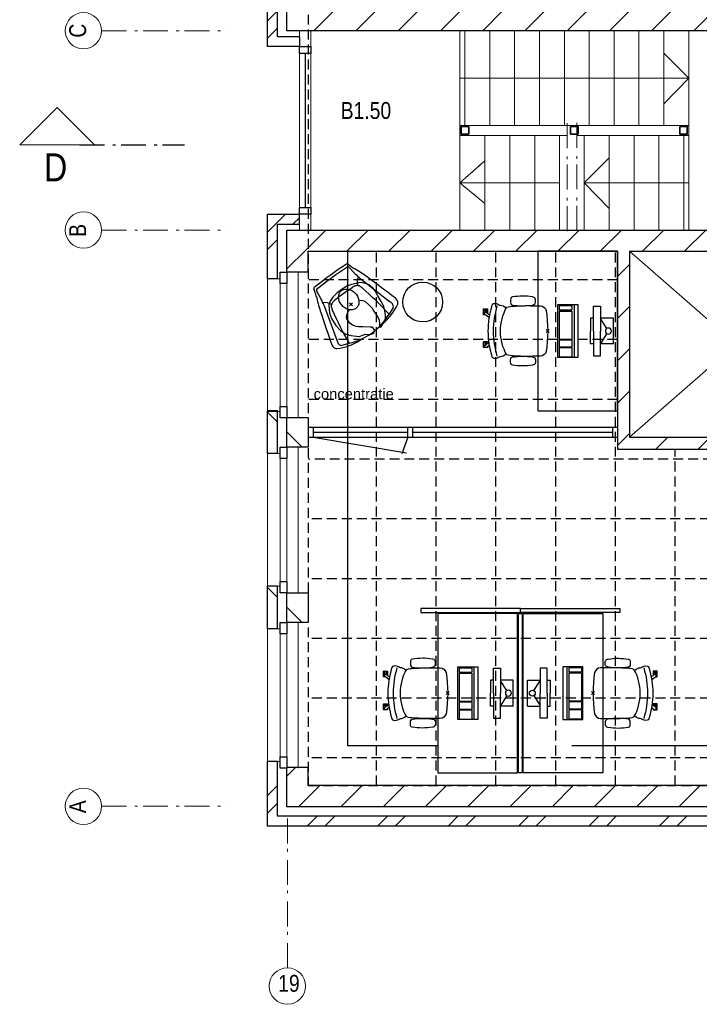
# Model space of a CAD drawing. Header units: millimetres. Extents: x 293454 to 524618, y 211738 to 307297.
# Tile 1 of 152: x 293454 to 300281, y 247976 to 257860. Entities that reach past the tile are written whole.
import ezdxf

# ---------------------------------------------------------------- set-up
doc = ezdxf.new("R2010")
doc.units = ezdxf.units.MM
doc.header["$LTSCALE"] = 400
doc.header["$PDMODE"] = 3
doc.header["$PDSIZE"] = 15
for name, pattern in [('HIDDEN', [0.375, 0.25, -0.125]), ('STYLE_01', [0.416641, 0.208282, -0.208359]), ('STYLE_06', [1.041641, 0.625, -0.208282, 0.069427, -0.138931])]:
    doc.linetypes.add(name, pattern=pattern)
for name, color, linetype in [('-gd', 2, 'Continuous'), ('-ve', 2, 'HIDDEN'), ('inlay', 6, 'Continuous'), ('inr', 4, 'Continuous'), ('plafond', 255, 'HIDDEN'), ('plat', 5, 'Continuous'), ('sona-s008_ip0', 7, 'Continuous'), ('symbol', 1, 'Continuous')]:
    doc.layers.add(name, color=color, linetype=linetype)
for name, color, linetype, lineweight in [('Binnenkozijnen', 140, 'Continuous', 15), ('Buitenkozijnen', 140, 'Continuous', 15), ('Lijn-afbreek', 140, 'STYLE_06', 15), ('mat-baksteen', 5, 'Continuous', 25), ('mat-kalkzandsteen', 5, 'Continuous', 25), ('None', 7, 'Continuous', 9), ('Ruimtenummers', 5, 'Continuous', 25)]:
    doc.layers.add(name, color=color, linetype=linetype, lineweight=lineweight)
doc.styles.add('Arial', font='arial.ttf', dxfattribs={"height": 211.666667})
doc.styles.add('Arial Narrow', font='ARIALN.TTF', dxfattribs={"height": 222.25})

# ---------------------------------------------------------------- blocks, each defined once
blk = doc.blocks.new('plafond b1')
at = {"layer": 'None', "color": 7, "linetype": 'STYLE_06', "lineweight": 9}
blk.add_line((0, 182.6), (0, 1682.6), dxfattribs=at)
at = {"layer": 'None', "color": 43, "linetype": 'Continuous', "lineweight": 9}
blk.add_circle((0, 0), 182.6, dxfattribs=at)
at = {"layer": 'plafond'}
for p, q in [((895, 2015.1), (895, 7376.1)), ((1495, 2015.1), (1495, 7376.1)), ((2095, 2015.1), (2095, 7376.1)), ((2695, 2015.1), (2695, 7376.1)), ((3295, 2015.1), (3295, 7376.1)), ((3315, 7090.1), (210, 7090.1)), ((3315, 6490.1), (210, 6490.1)), ((3315, 5890.1), (210, 5890.1)), ((3895, 2015.1), (3895, 5390.1)), ((5775, 5290.1), (210, 5290.1)), ((5775, 5290.1), (210, 5290.1)), ((34546.5, 4690.1), (210, 4690.1)), ((34546.5, 4090.1), (210, 4090.1)), ((34546.5, 3490.1), (210, 3490.1)), ((34546.5, 2890.1), (210, 2890.1)), ((34546.5, 2290.1), (210, 2290.1))]:
    blk.add_line(p, q, dxfattribs=at)
blk.add_lwpolyline([(35949, 9590.1), (35949, 15151.6), (210, 15151.6), (210, 2015.1), (34546.5, 2015.1)], dxfattribs=at)
at = {"layer": 'None', "color": 8, "insert": (-92.5, 112.8), "char_height": 169.33, "attachment_point": 1, "style": 'Arial Narrow'}
blk.add_mtext('19', dxfattribs=at)
blk = doc.blocks.new('*X19')
at = {"layer": 'None', "lineweight": 9}
for p, q in [((-52368.9, 239.8), (-52248.9, 359.8)), ((-52368.9, -184.5), (-52248.9, -64.5)), ((-52368.9, -608.7), (-52248.9, -488.7)), ((-52368.9, -1033), (-52248.9, -913)), ((-52368.9, -1457.3), (-52248.9, -1337.3))]:
    blk.add_line(p, q, dxfattribs=at)
blk = doc.blocks.new('*X52')
at = {"layer": 'None', "lineweight": 9}
for p, q in [((-55484.6, -5280), (-55384.6, -5180)), ((-55308.2, -5280), (-55208.2, -5180)), ((-54777.5, -5280), (-54677.5, -5180)), ((-54601.1, -5280), (-54501.1, -5180)), ((-54070.4, -5280), (-53970.4, -5180)), ((-53894, -5280), (-53794, -5180)), ((-53363.3, -5280), (-53263.3, -5180)), ((-53186.9, -5280), (-53086.9, -5180)), ((-52656.2, -5280), (-52556.2, -5180)), ((-52479.8, -5280), (-52379.8, -5180)), ((-51949, -5280), (-51849, -5180)), ((-51772.7, -5280), (-51672.7, -5180)), ((-51241.9, -5280), (-51141.9, -5180)), ((-51065.6, -5280), (-50965.6, -5180)), ((-50534.8, -5280), (-50434.8, -5180)), ((-50358.4, -5280), (-50258.4, -5180)), ((-49827.7, -5280), (-49727.7, -5180)), ((-49651.3, -5280), (-49551.3, -5180)), ((-49120.6, -5280), (-49020.6, -5180)), ((-48944.2, -5280), (-48933.9, -5269.7))]:
    blk.add_line(p, q, dxfattribs=at)
blk = doc.blocks.new('*X53')
at = {"layer": 'None', "lineweight": 9}
for p, q in [((-55883.9, -4972.3), (-55783.9, -4872.3)), ((-55883.9, -5148.6), (-55783.9, -5048.6))]:
    blk.add_line(p, q, dxfattribs=at)
blk = doc.blocks.new('*X54')
at = {"layer": 'None', "lineweight": 9}
for p, q in [((-55571.4, -5084), (-55357.4, -4870)), ((-55147.2, -5084), (-54933.2, -4870)), ((-54722.9, -5084), (-54508.9, -4870)), ((-54298.6, -5084), (-54084.6, -4870)), ((-53874.4, -5084), (-53660.4, -4870)), ((-53450.1, -5084), (-53236.1, -4870)), ((-53025.8, -5084), (-52811.8, -4870)), ((-52601.6, -5084), (-52387.6, -4870)), ((-52177.3, -5084), (-51963.3, -4870)), ((-51753, -5084), (-51539, -4870)), ((-51328.8, -5084), (-51114.8, -4870)), ((-50904.5, -5084), (-50690.5, -4870)), ((-50480.3, -5084), (-50266.3, -4870)), ((-50056, -5084), (-49842, -4870)), ((-49631.7, -5084), (-49417.7, -4870)), ((-49207.5, -5084), (-49000.4, -4877))]:
    blk.add_line(p, q, dxfattribs=at)
blk = doc.blocks.new('*X55')
at = {"layer": 'None', "lineweight": 9}
blk.add_line((-55687.9, -4776.3), (-55602.7, -4691), dxfattribs=at)
blk = doc.blocks.new('Gevelpui best-uitbr 1330 (2D)')
at = {"layer": 'Buitenkozijnen', "lineweight": 15}
for p, q in [((-731.5, 71), (731.5, 71)), ((-731.5, 4), (-731.5, 71)), ((-731.5, 4), (731.5, 4)), ((731.5, 4), (731.5, 71))]:
    blk.add_line(p, q, dxfattribs=at)
at = {"layer": 'Buitenkozijnen', "color": 92, "lineweight": 25}
for points in [[(-731.5, 71), (-617.5, 71), (-617.5, 4), (-731.5, 4)], [(617.5, 71), (731.5, 71), (731.5, 4), (617.5, 4)]]:
    blk.add_lwpolyline(points, close=True, dxfattribs=at)
at = {"layer": 'None', "color": 43, "linetype": 'Continuous', "lineweight": 9}
blk.add_line((-731.5, -107), (731.5, -107), dxfattribs=at)
at = {"layer": 'None', "color": 43, "linetype": 'Continuous', "lineweight": 9, "flags": 128}
blk.add_lwpolyline([(-665, 71), (-665, 200), (665, 200), (665, 71)], dxfattribs=at)
blk = doc.blocks.new('*X48')
at = {"layer": 'None', "lineweight": 9}
blk.add_line((-148.5, -148.5), (4, 4), dxfattribs=at)
blk = doc.blocks.new('*X49')
at = {"layer": 'None', "lineweight": 9}
blk.add_line((100, 100), (200, 200), dxfattribs=at)
blk = doc.blocks.new('Penant best-uitbr  (2D)')
at = {"layer": 'mat-baksteen', "lineweight": 25}
for p, q in [((-215, 200), (215, 200)), ((-215, 100), (-215, 200)), ((215, 100), (215, 200)), ((-215, 100), (215, 100))]:
    blk.add_line(p, q, dxfattribs=at)
at = {"layer": 'mat-kalkzandsteen', "lineweight": 25}
blk.add_lwpolyline([(-148.5, 4), (148.5, 4), (148.5, -210), (-148.5, -210)], close=True, dxfattribs=at)
at = {"layer": 'mat-baksteen'}
blk.add_blockref('*X49', (0, 0), dxfattribs=at)
at = {"layer": 'mat-kalkzandsteen'}
blk.add_blockref('*X48', (0, 0), dxfattribs=at)
blk = doc.blocks.new('*X56')
at = {"layer": 'None', "lineweight": 9}
blk.add_line((-55687.9, 314.9), (-55492.9, 510), dxfattribs=at)
blk = doc.blocks.new('*X57')
at = {"layer": 'None', "lineweight": 9}
for p, q in [((-55492.9, 510), (-55297.9, 705)), ((-55087.6, 491), (-54873.6, 705)), ((-54663.3, 491), (-54449.3, 705)), ((-54239.1, 491), (-54025.1, 705)), ((-53814.8, 491), (-53600.8, 705)), ((-53390.5, 491), (-53176.5, 705)), ((-52966.3, 491), (-52752.3, 705)), ((-52542, 491), (-52328, 705)), ((-52117.7, 491), (-51903.7, 705)), ((-51693.5, 491), (-51479.5, 705)), ((-51269.2, 491), (-51055.2, 705)), ((-50845, 491), (-50631, 705)), ((-50420.7, 491), (-50206.7, 705))]:
    blk.add_line(p, q, dxfattribs=at)
blk = doc.blocks.new('*X58')
at = {"layer": 'None', "lineweight": 9}
for p, q in [((-55883.9, 684.6), (-55794, 774.6)), ((-55883.9, 508.2), (-55783.9, 608.2))]:
    blk.add_line(p, q, dxfattribs=at)
blk = doc.blocks.new('*X59')
at = {"layer": 'None', "lineweight": 9}
for p, q in [((-55794, 774.6), (-55704, 864.5)), ((-55627.7, 764.5), (-55563.9, 828.2))]:
    blk.add_line(p, q, dxfattribs=at)
blk = doc.blocks.new('*X65')
at = {"layer": 'None', "lineweight": 9}
for p, q in [((-55419.2, 2705), (-55205.2, 2919)), ((-54994.9, 2705), (-54780.9, 2919)), ((-54570.6, 2705), (-54356.6, 2919)), ((-54146.4, 2705), (-53932.4, 2919)), ((-53722.1, 2705), (-53508.1, 2919)), ((-53297.9, 2705), (-53083.9, 2919)), ((-52873.6, 2705), (-52659.6, 2919)), ((-52449.3, 2705), (-52235.3, 2919)), ((-52025.1, 2705), (-51811.1, 2919)), ((-51600.8, 2705), (-51386.8, 2919)), ((-51176.5, 2705), (-50962.5, 2919)), ((-50752.3, 2705), (-50538.3, 2919)), ((-50328, 2705), (-50114, 2919))]:
    blk.add_line(p, q, dxfattribs=at)
blk = doc.blocks.new('*X66')
at = {"layer": 'None', "lineweight": 9}
for p, q in [((-55883.9, 2805.9), (-55783.9, 2905.9)), ((-55883.9, 2629.5), (-55783.9, 2729.5))]:
    blk.add_line(p, q, dxfattribs=at)
blk = doc.blocks.new('*X82')
at = {"layer": 'None', "lineweight": 9}
for p, q in [((-51982.4, -1495), (-51862.4, -1375)), ((-51558.2, -1495), (-51438.2, -1375)), ((-51133.9, -1495), (-51072.9, -1434))]:
    blk.add_line(p, q, dxfattribs=at)
blk = doc.blocks.new('*U83')
at = {"layer": 'None', "color": 43, "linetype": 'Continuous', "lineweight": 9}
for p, q in [((-50108.9, 491), (-52248.9, -1375)), ((-52248.9, 491), (-50108.9, -1375))]:
    blk.add_line(p, q, dxfattribs=at)
blk = doc.blocks.new('SONA-S008_B2')
at = {"layer": '-gd'}
blk.add_open_spline([(-253, -509.5), (-87.8, -560.2), (87.8, -560.2), (253, -509.5)], degree=3, dxfattribs=at)
for points in [[(-206.6, -15.8), (-79.4, 5.3), (79.6, 5.3), (206.6, -15.8)], [(-253, -272.1), (-257.1, -206.8), (-252.1, -139.2), (-253, -73.9)], [(-253, -73.9), (-253.4, -51.6), (-233.1, -20.2), (-206.6, -15.8)], [(206.6, -15.8), (233.1, -20.2), (253.4, -51.6), (253, -73.9)], [(253, -73.9), (252.1, -139.2), (257.1, -206.8), (253, -272.1)], [(-342.5, -153.6), (-353.5, -221.1), (-351.5, -287.6), (-342.5, -355.4)], [(-325.3, -126.1), (-337, -131.7), (-340.4, -140.8), (-342.5, -153.6)], [(-277.9, -126.1), (-287.8, -121.3), (-315.3, -121.3), (-325.3, -126.1)], [(-260.7, -153.6), (-262.7, -140.8), (-266.2, -131.7), (-277.9, -126.1)], [(-260.7, -355.4), (-251.6, -287.6), (-249.7, -221.1), (-260.7, -153.6)], [(260.6, -355.4), (251.6, -287.6), (249.7, -221.1), (260.6, -153.6)], [(260.6, -153.6), (262.7, -140.8), (266.2, -131.7), (277.9, -126.1)], [(277.9, -126.1), (287.8, -121.3), (315.3, -121.3), (325.3, -126.1)], [(325.3, -126.1), (337, -131.7), (340.4, -140.8), (342.5, -153.6)], [(342.5, -153.6), (353.4, -221.1), (351.5, -287.6), (342.5, -355.4)], [(-238.9, -411.5), (-253, -365.7), (-250.2, -318.7), (-253, -272.1)], [(253, -272.1), (250.2, -318.7), (253, -365.7), (238.9, -411.5)], [(-342.5, -355.4), (-341.5, -363), (-333.6, -369.9), (-326.1, -371.8)], [(-326.1, -371.8), (-310.3, -375.7), (-292.8, -375.7), (-277, -371.8)], [(-277, -371.8), (-269.5, -369.9), (-261.7, -363), (-260.7, -355.4)], [(-250.7, -332.5), (-253.1, -331.7), (-255.4, -330.9), (-257.6, -330.2)], [(-255.2, -303.9), (-254.1, -304.3), (-252.9, -304.7), (-251.7, -305.1)], [(256.9, -323.2), (255, -323.8), (253.1, -324.4), (251, -325.1)], [(251.9, -297.7), (252.9, -297.4), (253.8, -297.1), (254.7, -296.8)], [(277, -371.8), (269.5, -369.9), (261.7, -363), (260.6, -355.4)], [(326.1, -371.8), (310.3, -375.7), (292.8, -375.7), (277, -371.8)], [(342.5, -355.4), (341.5, -363), (333.6, -369.9), (326.1, -371.8)], [(-255.5, -473.7), (-255.4, -489), (-270.3, -500.1), (-272.1, -515.2)], [(-227.3, -418.1), (-247.1, -436.6), (-255.7, -455.2), (-255.5, -473.7)], [(238.9, -411.5), (95.4, -494.5), (-95.5, -494.5), (-238.9, -411.5)], [(255.5, -473.7), (255.7, -455.2), (247.1, -436.6), (227.3, -418.1)], [(272.1, -515.2), (270.3, -500.1), (255.4, -489), (255.5, -473.7)], [(-272.1, -515.2), (-274.4, -533.8), (-273.7, -555.7), (-258.6, -560.1)], [(-258.6, -560.1), (-77.4, -613.6), (78.8, -613.6), (258.6, -560.1)], [(-185.5, -615.4), (-185.5, -615.4), (-176.5, -602.9), (-162.6, -583.8)], [(-134.5, -588.9), (-152.4, -613.6), (-164.7, -630.5), (-164.7, -630.5)], [(143.1, -630.4), (143.1, -630.4), (131.8, -614.9), (115.2, -592)], [(143.7, -587.5), (156, -604.4), (163.9, -615.2), (163.9, -615.2)], [(258.6, -560.1), (273.7, -555.6), (274.4, -533.8), (272.1, -515.2)], [(-222.5, -641.1), (-222.5, -641.1), (-222.4, -632.9), (-222.4, -632.9)], [(-218.8, -644.8), (-220.8, -644.8), (-222.5, -643.1), (-222.5, -641.1)], [(-222.4, -606.9), (-222.4, -604.9), (-220.7, -603.3), (-218.7, -603.3)], [(-222.4, -615.1), (-222.4, -615.1), (-222.4, -606.9), (-222.4, -606.9)], [(-218.8, -615.1), (-218.8, -615.1), (-222.4, -615.1), (-222.4, -615.1)], [(-222.4, -629.9), (-222.4, -629.9), (-222.4, -618.1), (-222.4, -618.1)], [(-222.4, -618.1), (-222.4, -618.1), (-198.5, -618.1), (-198.5, -618.1)], [(-198.6, -630), (-198.6, -630), (-222.4, -629.9), (-222.4, -629.9)], [(-222.4, -632.9), (-222.4, -632.9), (-218.8, -632.9), (-218.8, -632.9)], [(-198.5, -615.1), (-198.5, -615.1), (-218.8, -615.1), (-218.8, -615.1)], [(-218.8, -632.9), (-218.8, -632.9), (-198.6, -633), (-198.6, -633)], [(-166.5, -644.9), (-166.5, -644.9), (-218.8, -644.8), (-218.8, -644.8)], [(-218.7, -603.3), (-218.7, -603.3), (-192, -603.3), (-176.8, -603.3)], [(-198.6, -633), (-198.6, -633), (-198.6, -630), (-198.6, -630)], [(-198.6, -630), (-198.6, -630), (-186.7, -630), (-186.7, -630)], [(-198.6, -633), (-198.6, -633), (-186.7, -633), (-186.7, -633)], [(-198.5, -618.1), (-198.5, -618.1), (-198.5, -615.1), (-198.5, -615.1)], [(-198.5, -615.1), (-198.5, -615.1), (-186.7, -615.2), (-186.7, -615.2)], [(-198.5, -618.1), (-198.5, -618.1), (-189.1, -618.2), (-187.1, -618.2)], [(-182.7, -633.4), (-188.4, -629.2), (-189.7, -621.1), (-185.5, -615.4)], [(-185.4, -615.2), (-186.2, -615.2), (-186.7, -615.2), (-186.7, -615.2)], [(-186.7, -615.2), (-186.7, -615.2), (-186.7, -616.4), (-186.7, -617.3)], [(-185.9, -630), (-186.4, -630), (-186.7, -630), (-186.7, -630)], [(-186.7, -630), (-186.7, -630), (-186.7, -633), (-186.7, -633)], [(-186.7, -633), (-186.7, -633), (-185.3, -633), (-183.1, -633)], [(-164.7, -630.5), (-168.8, -636.2), (-176.9, -637.5), (-182.7, -633.4)], [(-182.7, -633.4), (-182.7, -633.4), (-182.7, -633.4), (-182.7, -633.4)], [(-167.1, -633), (-166.7, -633), (-166.5, -633), (-166.5, -633)], [(-166.5, -633), (-166.5, -633), (-162.9, -633.1), (-162.9, -633.1)], [(-162.9, -641.3), (-162.9, -643.3), (-164.5, -644.9), (-166.5, -644.9)], [(-162.8, -630.1), (-162.8, -630.1), (-163.4, -630.1), (-164.4, -630)], [(-162.9, -633.1), (-162.9, -633.1), (-162.9, -641.3), (-162.9, -641.3)], [(-162.8, -628), (-162.8, -629.2), (-162.8, -630.1), (-162.8, -630.1)], [(106.4, -606.6), (106.4, -604.6), (108, -603), (110, -603)], [(106.4, -614.8), (106.4, -614.8), (106.4, -606.6), (106.4, -606.6)], [(110.1, -614.8), (110.1, -614.8), (106.4, -614.8), (106.4, -614.8)], [(106.4, -629.7), (106.4, -629.7), (106.4, -617.8), (106.4, -617.8)], [(106.4, -617.8), (106.4, -617.8), (130.3, -617.8), (130.3, -617.8)], [(130.3, -629.6), (130.3, -629.6), (106.4, -629.7), (106.4, -629.7)], [(106.4, -640.9), (106.4, -640.9), (106.4, -632.7), (106.4, -632.7)], [(106.4, -632.7), (106.4, -632.7), (110.1, -632.7), (110.1, -632.7)], [(110.1, -644.5), (108.1, -644.5), (106.5, -642.9), (106.4, -640.9)], [(110, -603), (110, -603), (115.6, -603), (123.1, -603)], [(130.3, -614.8), (130.3, -614.8), (110.1, -614.8), (110.1, -614.8)], [(110.1, -632.7), (110.1, -632.7), (130.3, -632.6), (130.3, -632.6)], [(162.4, -644.4), (162.4, -644.4), (110.1, -644.5), (110.1, -644.5)], [(130.3, -617.8), (130.3, -617.8), (130.3, -614.8), (130.3, -614.8)], [(130.3, -614.8), (130.3, -614.8), (130.9, -614.8), (131.7, -614.8)], [(130.3, -617.8), (130.3, -617.8), (131.9, -617.8), (133.9, -617.8)], [(130.3, -632.6), (130.3, -632.6), (130.3, -629.6), (130.3, -629.6)], [(130.3, -629.6), (130.3, -629.6), (142.1, -629.6), (142.1, -629.6)], [(130.3, -632.6), (130.3, -632.6), (142.2, -632.6), (142.2, -632.6)], [(142.5, -629.6), (142.3, -629.6), (142.1, -629.6), (142.1, -629.6)], [(142.1, -629.6), (142.1, -629.6), (142.2, -632.6), (142.2, -632.6)], [(142.2, -632.6), (142.2, -632.6), (143.3, -632.6), (145.1, -632.6)], [(161.1, -633.2), (155.3, -637.4), (147.2, -636.1), (143.1, -630.4)], [(154.9, -602.9), (159.4, -602.9), (162.3, -602.9), (162.3, -602.9)], [(163.9, -615.2), (168.1, -621), (166.8, -629.1), (161.1, -633.2)], [(161.1, -633.2), (161.1, -633.2), (161.1, -633.2), (161.1, -633.2)], [(161.8, -632.6), (162.2, -632.6), (162.4, -632.6), (162.4, -632.6)], [(162.3, -602.9), (164.4, -602.9), (166, -604.6), (166, -606.6)], [(162.4, -632.6), (162.4, -632.6), (166, -632.6), (166, -632.6)], [(166, -640.8), (166, -642.8), (164.4, -644.4), (162.4, -644.4)], [(166, -614.8), (166, -614.8), (164.6, -614.8), (163.5, -614.8)], [(166, -629.6), (166, -629.6), (165.4, -629.6), (164.4, -629.6)], [(165.3, -617.8), (165.8, -617.8), (166, -617.8), (166, -617.8)], [(166, -606.6), (166, -606.6), (166, -614.8), (166, -614.8)], [(166, -617.8), (166, -617.8), (166, -618.6), (166, -619.9)], [(166, -625.7), (166, -627.8), (166, -629.6), (166, -629.6)], [(166, -632.6), (166, -632.6), (166, -640.8), (166, -640.8)]]:
    blk.add_open_spline(points, degree=3)
at = {"layer": 'sona-s008_ip0'}
blk.add_point((0, 0), dxfattribs=at)
blk = doc.blocks.new('SYMB-CMP4_B2')
for p, q in [((-130, 558.1), (130, 558.1)), ((-130, 558.1), (-130, 428.1)), ((130, 558.1), (130, 428.1)), ((-250, 358.1), (-250, 428.1)), ((-250, 428.1), (0, 428.1)), ((-25.3, 491.9), (-125, 428.1)), ((250, 428.1), (0, 428.1)), ((25.3, 491.9), (125, 428.1)), ((250, 358.1), (250, 428.1)), ((0, 358.1), (-250, 358.1)), ((-130, 358.1), (-130, 328.1)), ((-130, 328.1), (0, 328.1)), ((0, 358.1), (250, 358.1)), ((130, 328.1), (0, 328.1)), ((130, 358.1), (130, 328.1)), ((265, 200), (-265, 200)), ((-265, 200), (-265, 0)), ((265, 0), (265, 200)), ((265, 162.9), (-265, 162.9)), ((-166.8, 141.5), (-259.7, 141.5)), ((-259.7, 12.9), (-259.7, 141.5)), ((-166.8, 12.9), (-166.8, 141.5)), ((-88, 141.5), (-159.1, 141.5)), ((-159.1, 12.9), (-159.1, 141.5)), ((-88, 12.9), (-88, 141.5)), ((200.4, 141.5), (-81.5, 141.5)), ((-81.5, 12.9), (-81.5, 141.5)), ((200.4, 12.9), (200.4, 141.5)), ((254.7, 141.5), (212.3, 141.5)), ((212.3, 12.9), (212.3, 141.5)), ((254.7, 12.9), (254.7, 141.5)), ((-265, 0), (265, 0)), ((-166.8, 12.9), (-259.7, 12.9)), ((-88, 12.9), (-159.1, 12.9)), ((200.4, 12.9), (-81.5, 12.9)), ((254.7, 12.9), (212.3, 12.9))]:
    blk.add_line(p, q)
blk.add_circle((0, 508.1), 30)
blk = doc.blocks.new('Happy_swing_high_2D_dwg')
for p, q in [((-212.009, 226.875), (-201.508, 315.482)), ((212.009, 226.875), (201.508, 315.482)), ((-228.877, 145.96), (-328.331, -205.127)), ((-48.401, 131.388), (-112.637, 129.466)), ((48.401, 131.388), (-48.48, 131.388)), ((48.401, 131.388), (112.637, 129.466)), ((228.877, 145.96), (328.331, -205.127)), ((-323.816, -274.958), (-248.483, -304.54)), ((323.816, -274.958), (248.483, -304.54)), ((-148.294, -342.95), (-109.926, -346.164)), ((148.294, -342.95), (109.926, -346.164))]:
    blk.add_line(p, q)
for centre, radius, start, end in [((-789.168, 477.852), 591.348, 339.6612, 347.1732), ((-201.499, 339.783), 12.992, 87.8715, 148.5043), ((-190.926, 312.319), 11.045, 102.7908, 163.3632), ((0, -3028.199), 3386.935, 86.5975, 93.4025), ((-0.04, -3087.504), 3416.07, 86.7539, 93.2444), ((190.926, 312.319), 11.045, 16.6368, 77.2092), ((201.499, 339.783), 12.992, 31.4957, 92.1285), ((789.168, 477.852), 591.348, 192.8268, 200.3388), ((1050.658, -310.034), 1411.115, 155.6262, 161.9167), ((-727.93, 292.208), 520.041, 343.6667, 352.7828), ((727.93, 292.208), 520.041, 187.2172, 196.3333), ((-1050.658, -310.034), 1411.115, 18.0833, 24.3738), ((29399.4, -9251.759), 31136.6, 162.4676, 163.1248), ((-269.347, 78.82), 111.039, 17.8916, 63.8835), ((-7.539, 22.419), 184.092, 155.3118, 166.1), ((-132.957, 75.986), 48.068, 110.556, 151.1103), ((-93.339, -39.722), 170.285, 96.5074, 109.3878), ((93.339, -39.722), 170.285, 70.6122, 83.4926), ((132.957, 75.986), 48.068, 28.8897, 69.444), ((269.347, 78.82), 111.039, 116.1165, 162.1084), ((7.539, 22.419), 184.092, 13.9, 24.6882), ((-29399.4, -9251.759), 31136.6, 16.8752, 17.5324), ((-299.551, -230.098), 98.303, 170.0939, 181.9623), ((-344.345, -233.579), 53.452, 179.8764, 231.0431), ((-118.31, 181.433), 525.239, 240.3743, 266.7273), ((-296.476, -246.063), 39.78, 174.226, 226.5846), ((-173.786, -256.718), 162.929, 161.5397, 174.8387), ((118.31, 181.433), 525.239, 273.2727, 299.6257), ((296.476, -246.063), 39.78, 313.4154, 365.774035), ((173.786, -256.718), 162.929, 5.161298, 18.4603), ((344.345, -233.579), 53.452, 308.9569, 360.123558), ((299.551, -230.098), 98.303, 358.0377, 369.906091), ((0, 271.18), 627.054, 246.6548, 293.3452)]:
    blk.add_arc(centre, radius, start, end)
for centre, start_param, end_param in [((3133.527, -673.731), 2.92139842, 3.03244849), ((-3133.527, -673.731), 6.39232947, 6.50337954)]:
    blk.add_ellipse(centre, major_axis=(3402.254, 0), ratio=0.99619488, start_param=start_param, end_param=end_param)
blk.add_point((0, 0))
blk.add_point((0, 0))
blk.add_point((0, 0))
blk.add_point((0, 0))
blk.add_point((0, 0))
blk.add_point((0, 0))
blk.add_point((0, 0))
blk = doc.blocks.new('SYMB-PS01_B2')
blk.add_lwpolyline([(58.6, 67.4), (69.9, 77.8), (86, 96.6), (96.2, 116.4), (97.7, 170.3), (98.9, 217.4), (92.2, 250.7), (80.6, 302.7), (67.2, 348.9), (45.4, 376.3), (34.1, 387.9), (26.6, 400.2), (25.8, 409.6), (35.8, 414.1), (52.2, 410), (91.1, 399.8), (121.7, 384.5), (148.5, 360), (172.8, 323.3), (197.5, 278.9), (212.1, 231.9), (226.3, 168.8), (242.3, 111.1), (246.7, 76.3), (243.8, 35.7), (228.6, 1.8), (211, -31.7), (189.9, -56.4), (157.6, -74.3), (117.4, -97.9), (79.2, -115.8), (3.3, -132.4), (-46.9, -138.2), (-106.7, -136.4), (-153.5, -126.6), (-188.7, -109.6), (-215.4, -77.6), (-241.3, -46.4), (-264.4, 7.1), (-281.7, 87.7), (-285.3, 159.4), (-274.4, 212.1), (-245.6, 262.8), (-208.8, 307.7), (-193.1, 328.9), (-157.4, 347.2), (-130.7, 355.4), (-98.1, 391.1), (-80.1, 403.4), (-61.1, 407.8), (-46.6, 401.9), (-35.3, 388.5), (-34.1, 373.2), (-36.8, 351.9), (-46.2, 340), (-98.7, 286.6), (-128.1, 256.2), (-144.3, 235.4), (-162, 200.8), (-165.4, 167), (-158.2, 116.6), (-147, 99), (-118, 82.3), (-92.6, 73.9), (-75.3, 68.1)])
blk.add_lwpolyline([(-98.1, -12.2, 0.078796), (-89.7, -57.2, 0.088041), (-69.3, -92.8, 0.105312), (-38.1, -117.4, 0.121926), (-4.5, -124.7, 0.121926), (28.7, -115.5, 0.105312), (58.5, -89.2, 0.088041), (76.7, -52.4, 0.078796), (82.6, -7.1, 0.078796), (74.1, 37.9, 0.088041), (53.8, 73.5, 0.105312), (22.6, 98.1, 0.121926), (-11.1, 105.4, 0.121926), (-44.2, 96.2, 0.105312), (-74, 69.9, 0.088041), (-92.2, 33.1, 0.078796)], format="xyb", close=True)

msp = doc.modelspace()

# ---------------------------------------------------------------- linework, layer by layer
at = {"layer": 'Buitenkozijnen', "lineweight": 15}
for p, q in [((296262.84062, 257748.5115), (296262.84062, 255748.5115)), ((296262.84062, 257748.5115), (296376.84062, 257748.5115)), ((296376.84062, 257748.5115), (296376.84062, 255748.5115)), ((296262.84062, 255748.5115), (296376.84062, 255748.5115))]:
    msp.add_line(p, q, dxfattribs=at)
at = {"layer": 'Buitenkozijnen', "color": 92, "lineweight": 25}
for points in [[(296262.84062, 257589.0115), (296376.84062, 257589.0115), (296376.84062, 257522.0115), (296262.84062, 257522.0115)], [(296262.84062, 255975.0115), (296376.84062, 255975.0115), (296376.84062, 255908.0115), (296262.84062, 255908.0115)]]:
    msp.add_lwpolyline(points, close=True, dxfattribs=at)
at = {"layer": 'inlay'}
for p, q in [((296749.84062, 250570.5115), (296749.84062, 255534.5115)), ((297652.84062, 250570.5115), (296749.84062, 250570.5115)), ((301201.49458, 250570.5115), (299001.49458, 250570.5115))]:
    msp.add_line(p, q, dxfattribs=at)
at = {"layer": 'inr'}
for points in [[(299457.84062, 253934.5115), (299457.84062, 255534.5115), (298657.84062, 255534.5115), (298657.84062, 253934.5115)], [(297482.84062, 251909.25929), (298482.84062, 251909.25929), (298482.84062, 251949.25929), (297482.84062, 251949.25929)], [(299482.84062, 251909.25929), (298482.84062, 251909.25929), (298482.84062, 251949.25929), (299482.84062, 251949.25929)], [(298452.84062, 250299.25929), (298452.84062, 251899.25929), (297652.84062, 251899.25929), (297652.84062, 250299.25929)], [(298462.84062, 250299.25929), (298462.84062, 251899.25929), (298502.84062, 251899.25929), (298502.84062, 250299.25929)], [(298512.84062, 250299.25929), (298512.84062, 251899.25929), (299312.84062, 251899.25929), (299312.84062, 250299.25929)]]:
    msp.add_lwpolyline(points, close=True, dxfattribs=at)
msp.add_circle((297501.95097, 255025.2253), 200, dxfattribs=at)
at = {"layer": 'Lijn-afbreek', "lineweight": 15}
for p, q in [((298952.77294, 256821.29236), (298952.77294, 255666.29236)), ((298952.77294, 256821.29236), (298952.77294, 255666.29236)), ((299051.87939, 256823.5115), (299051.87939, 255668.5115)), ((299051.87939, 256823.5115), (299051.87939, 255668.5115))]:
    msp.add_line(p, q, dxfattribs=at)
at = {"layer": 'mat-baksteen', "lineweight": 25}
for p, q in [((295942.84062, 257589.0115), (295942.84062, 258239.0115)), ((296042.84062, 257689.0115), (296042.84062, 258239.0115)), ((296262.84062, 257689.0115), (296042.84062, 257689.0115)), ((296262.84062, 257689.0115), (296262.84062, 257589.0115)), ((296262.84062, 257589.0115), (295942.84062, 257589.0115)), ((295942.84062, 255258.0115), (295942.84062, 255908.0115)), ((295942.84062, 255908.0115), (296262.84062, 255908.0115)), ((296262.84062, 255808.0115), (296262.84062, 255908.0115)), ((296042.84062, 255258.0115), (296042.84062, 255808.0115)), ((296042.84062, 255808.0115), (296262.84062, 255808.0115)), ((296042.84062, 255258.0115), (295942.84062, 255258.0115)), ((296042.84062, 250413.5115), (295942.84062, 250413.5115)), ((295942.84062, 249763.5115), (295942.84062, 250413.5115)), ((296042.84062, 249863.5115), (296042.84062, 250413.5115)), ((302892.84062, 249863.5115), (296042.84062, 249863.5115)), ((302892.84062, 249763.5115), (295942.84062, 249763.5115))]:
    msp.add_line(p, q, dxfattribs=at)
at = {"layer": 'mat-kalkzandsteen', "lineweight": 25}
for p, q in [((296138.84062, 257748.5115), (296138.84062, 258172.5115)), ((301717.84062, 257748.5115), (296138.84062, 257748.5115)), ((296138.84062, 255324.5115), (296138.84062, 255748.5115)), ((296138.84062, 255748.5115), (301717.84062, 255748.5115)), ((296352.84062, 255324.5115), (296352.84062, 255534.5115)), ((296352.84062, 255534.5115), (299457.84062, 255534.5115)), ((299457.84062, 255534.5115), (299457.84062, 253548.5115)), ((299577.84062, 255534.5115), (299577.84062, 253668.5115)), ((299577.84062, 255534.5115), (301717.84062, 255534.5115)), ((296352.84062, 255324.5115), (296138.84062, 255324.5115)), ((296352.84062, 253768.5115), (299455.2525, 253768.5115)), ((296402.84062, 253768.5115), (296402.84062, 253668.5115)), ((297352.84062, 253668.5115), (297352.84062, 253768.5115)), ((297402.84062, 253668.5115), (297402.84062, 253768.5115)), ((299407.84062, 253768.5115), (299407.84062, 253668.5115)), ((296352.84062, 253668.5115), (299455.2525, 253668.5115)), ((296402.84062, 253718.5115), (297352.84062, 253718.5115)), ((296402.84062, 253668.5115), (297337.86004, 253510.66479)), ((297352.84062, 253668.5115), (297293.73002, 253503.31458)), ((297402.84062, 253718.5115), (299407.84062, 253718.5115)), ((299577.84062, 253668.5115), (300753.84062, 253668.5115)), ((299457.84062, 253548.5115), (300753.84062, 253548.5115)), ((296352.84062, 250352.5115), (296138.84062, 250352.5115)), ((296138.84062, 249959.5115), (296138.84062, 250352.5115)), ((296352.84062, 250173.5115), (296352.84062, 250352.5115)), ((302826.34062, 250173.5115), (296352.84062, 250173.5115)), ((302826.34062, 249959.5115), (296138.84062, 249959.5115))]:
    msp.add_line(p, q, dxfattribs=at)
at = {"layer": 'None', "color": 7, "linetype": 'STYLE_06', "lineweight": 9}
for p, q in [((294276.78125, 257748.5115), (295526.78125, 257748.5115)), ((294276.78125, 255748.5115), (295526.78125, 255748.5115)), ((294276.78125, 249963.5115), (295526.78125, 249963.5115)), ((296142.84062, 248341.0238), (296142.84062, 249841.0238))]:
    msp.add_line(p, q, dxfattribs=at)
at = {"layer": 'None', "color": 92, "linetype": 'Continuous', "lineweight": 25}
msp.add_line((296319.84062, 257522.0115), (296319.84062, 255975.0115), dxfattribs=at)
at = {"layer": 'None', "color": 43, "linetype": 'Continuous', "lineweight": 9}
for p, q in [((297874.78125, 257273.5115), (300174.78125, 257273.5115)), ((300174.78125, 256798.5115), (300174.78125, 256698.5115)), ((297874.78125, 256698.5115), (298874.78125, 256698.5115)), ((297874.78125, 255748.5115), (297874.78125, 256698.5115)), ((298126.78125, 255748.5115), (298126.78125, 256698.5115)), ((298376.78125, 255748.5115), (298376.78125, 256698.5115)), ((298626.78125, 255748.5115), (298626.78125, 256698.5115)), ((298126.78125, 256443.5115), (297874.78125, 256223.5115)), ((298874.78125, 256223.5115), (297874.78125, 256223.5115)), ((297874.78125, 256223.5115), (298126.78125, 256013.5115))]:
    msp.add_line(p, q, dxfattribs=at)
at = {"layer": 'None', "color": 43, "linetype": 'STYLE_01', "lineweight": 9}
for p, q in [((297874.78125, 256698.5115), (298874.78125, 256698.5115)), ((298126.78125, 255748.5115), (298126.78125, 256698.5115)), ((298376.78125, 255748.5115), (298376.78125, 256698.5115)), ((298626.78125, 255748.5115), (298626.78125, 256698.5115)), ((298126.78125, 256443.5115), (297874.78125, 256223.5115)), ((298874.78125, 256223.5115), (297874.78125, 256223.5115)), ((297874.78125, 256223.5115), (298126.78125, 256013.5115))]:
    msp.add_line(p, q, dxfattribs=at)
at = {"layer": 'None', "color": 92, "linetype": 'STYLE_06', "lineweight": 25}
msp.add_line((294055.53175, 256603.51105), (295108.65675, 256603.51105), dxfattribs=at)
at = {"layer": 'None', "color": 140, "linetype": 'Continuous', "lineweight": 15}
msp.add_line((300174.78125, 256223.5115), (299124.78125, 256223.5115), dxfattribs=at)
at = {"layer": 'None', "color": 43, "linetype": 'Continuous', "lineweight": 9}
for points in [[(297874.78125, 257748.5115), (297924.78125, 257748.5115), (297924.78125, 256798.5115), (297874.78125, 256798.5115)], [(297924.78125, 257748.5115), (298174.78125, 257748.5115), (298174.78125, 256798.5115), (297924.78125, 256798.5115)], [(298174.78125, 257748.5115), (298424.78125, 257748.5115), (298424.78125, 256798.5115), (298174.78125, 256798.5115)], [(298424.78125, 257748.5115), (298674.78125, 257748.5115), (298674.78125, 256798.5115), (298424.78125, 256798.5115)], [(298674.78125, 257748.5115), (298924.78125, 257748.5115), (298924.78125, 256798.5115), (298674.78125, 256798.5115)], [(298924.78125, 257748.5115), (299174.78125, 257748.5115), (299174.78125, 256798.5115), (298924.78125, 256798.5115)], [(299174.78125, 257748.5115), (299424.78125, 257748.5115), (299424.78125, 256798.5115), (299174.78125, 256798.5115)], [(299424.78125, 257748.5115), (299674.78125, 257748.5115), (299674.78125, 256798.5115), (299424.78125, 256798.5115)], [(299674.78125, 257748.5115), (299924.78125, 257748.5115), (299924.78125, 256798.5115), (299674.78125, 256798.5115)], [(299924.78125, 257748.5115), (300174.78125, 257748.5115), (300174.78125, 256798.5115), (299924.78125, 256798.5115)]]:
    msp.add_lwpolyline(points, close=True, dxfattribs=at)
at = {"layer": 'None', "color": 43, "linetype": 'Continuous', "lineweight": 9, "flags": 128}
for points in [[(299924.78125, 257013.5115), (300174.78125, 257273.5115), (299924.78125, 257523.5115)], [(298977.28956, 255748.5115), (298874.78125, 255748.5115), (298874.78125, 256698.5115), (298952.77294, 256698.5115)]]:
    msp.add_lwpolyline(points, dxfattribs=at)
at = {"layer": 'None', "color": 140, "linetype": 'Continuous', "lineweight": 15, "flags": 128}
msp.add_lwpolyline([(293453.65675, 256603.51105), (294203.65675, 256603.51105), (293828.65675, 256978.51105)], close=True, dxfattribs=at)
at = {"layer": 'None', "color": 140, "linetype": 'STYLE_01', "lineweight": 15, "flags": 128}
for points in [[(297874.78125, 256698.5115), (297874.78125, 256798.5115), (299124.78125, 256798.5115)], [(298977.28956, 255748.5115), (298874.78125, 255748.5115), (298874.78125, 256698.5115), (298952.77294, 256698.5115)]]:
    msp.add_lwpolyline(points, dxfattribs=at)
at = {"layer": 'None', "color": 140, "linetype": 'Continuous', "lineweight": 15, "flags": 128}
for points in [[(297874.78125, 256698.5115), (297874.78125, 256798.5115), (299124.78125, 256798.5115)], [(299051.78125, 256698.5115), (299124.78125, 256698.5115), (299124.78125, 255748.5115), (298977.28956, 255748.5115)], [(299051.78125, 256698.5115), (299124.78125, 256698.5115), (299124.78125, 255748.5115), (298977.28956, 255748.5115)], [(299374.78125, 255963.5115), (299124.78125, 256223.5115), (299374.78125, 256473.5115)]]:
    msp.add_lwpolyline(points, dxfattribs=at)
at = {"layer": 'None', "color": 1, "linetype": 'Continuous', "lineweight": 35}
for points in [[(297889.78125, 256786.0115), (297964.78125, 256786.0115), (297964.78125, 256711.0115), (297889.78125, 256711.0115)], [(297889.78125, 256786.0115), (297964.78125, 256786.0115), (297964.78125, 256711.0115), (297889.78125, 256711.0115)], [(298987.28125, 256786.0115), (299062.28125, 256786.0115), (299062.28125, 256711.0115), (298987.28125, 256711.0115)], [(298987.28125, 256786.0115), (299062.28125, 256786.0115), (299062.28125, 256711.0115), (298987.28125, 256711.0115)], [(300084.78125, 256786.0115), (300159.78125, 256786.0115), (300159.78125, 256711.0115), (300084.78125, 256711.0115)]]:
    msp.add_lwpolyline(points, close=True, dxfattribs=at)
at = {"layer": 'None', "color": 140, "linetype": 'Continuous', "lineweight": 15}
for points in [[(299124.78125, 256698.5115), (299374.78125, 256698.5115), (299374.78125, 255748.5115), (299124.78125, 255748.5115)], [(299374.78125, 256698.5115), (299624.78125, 256698.5115), (299624.78125, 255748.5115), (299374.78125, 255748.5115)], [(299624.78125, 256698.5115), (299874.78125, 256698.5115), (299874.78125, 255748.5115), (299624.78125, 255748.5115)], [(299874.78125, 256698.5115), (300124.78125, 256698.5115), (300124.78125, 255748.5115), (299874.78125, 255748.5115)], [(300124.78125, 256698.5115), (300174.78125, 256698.5115), (300174.78125, 255748.5115), (300124.78125, 255748.5115)]]:
    msp.add_lwpolyline(points, close=True, dxfattribs=at)
at = {"layer": 'None', "color": 43, "linetype": 'Continuous', "lineweight": 9}
for centre in [(294094.17483, 257748.5115), (294094.17483, 255748.5115), (294094.17483, 249963.5115), (296142.84062, 248158.41738)]:
    msp.add_circle(centre, 182.60642, dxfattribs=at)

# ---------------------------------------------------------------- block references
at = {"layer": '-ve'}
msp.add_blockref('plafond b1', (296142.84062, 248158.41738), dxfattribs=at)
at = {"layer": 'inr'}
for name, p, rotation in [('Happy_swing_high_2D_dwg', (296783.38999, 255003.4742), 36.09948674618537), ('SONA-S008_B2', (298757.84062, 254734.5115), 270), ('SONA-S008_B2', (297752.84062, 251099.25929), 270)]:
    msp.add_blockref(name, p, dxfattribs=dict(at, rotation=rotation))
at = {"layer": 'inr', "xscale": -1, "rotation": 90}
msp.add_blockref('SONA-S008_B2', (299212.84062, 251099.25929), dxfattribs=at)
at = {"layer": 'mat-baksteen'}
for name in ['*X66', '*X59', '*X58', '*X53', '*X52']:
    msp.add_blockref(name, (351826.78125, 255043.5115), dxfattribs=at)
at = {"layer": 'mat-kalkzandsteen'}
for name in ['*X65', '*X57', '*X56', '*X19', '*X82', '*X55', '*X54']:
    msp.add_blockref(name, (351826.78125, 255043.5115), dxfattribs=at)
at = {"layer": 'mat-kalkzandsteen', "color": 7, "rotation": 90}
for name, p in [('Gevelpui best-uitbr 1330 (2D)', (296142.84062, 254593.0115)), ('Penant best-uitbr  (2D)', (296142.84062, 253718.5115)), ('Gevelpui best-uitbr 1330 (2D)', (296142.84062, 252838.5115)), ('Penant best-uitbr  (2D)', (296142.84062, 251958.5115)), ('Penant best-uitbr  (2D)', (296142.84062, 251958.5115)), ('Penant best-uitbr  (2D)', (296142.84062, 251958.5115)), ('Gevelpui best-uitbr 1330 (2D)', (296142.84062, 251078.5115))]:
    msp.add_blockref(name, p, dxfattribs=at)
at = {"layer": 'None', "color": 7}
msp.add_blockref('*U83', (351826.78125, 255043.5115), dxfattribs=at)
at = {"layer": 'symbol', "xscale": -1}
for name, p, rotation in [('SYMB-PS01_B2', (296771.816, 255049.94734), 224.1668732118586), ('SYMB-CMP4_B2', (298859.32932, 254734.5115), 270), ('SYMB-CMP4_B2', (297854.32932, 251099.25929), 270)]:
    msp.add_blockref(name, p, dxfattribs=dict(at, rotation=rotation))
at = {"layer": 'symbol', "rotation": 89.99999999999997}
msp.add_blockref('SYMB-CMP4_B2', (299111.35192, 251099.25929), dxfattribs=at)

# ---------------------------------------------------------------- texts
at = {"layer": 'Binnenkozijnen', "color": 1, "insert": (293697.95953, 256518.51105), "char_height": 282.22222, "attachment_point": 1, "style": 'Arial Narrow'}
msp.add_mtext('D', dxfattribs=at)
at = {"layer": 'None', "color": 8, "insert": (293951.41725, 257679.50919), "char_height": 169.33333, "attachment_point": 1, "rotation": 90, "style": 'Arial Narrow'}
msp.add_mtext('C', dxfattribs=at)
at = {"layer": 'None', "color": 8, "char_height": 169.33333, "width": 617.361, "attachment_point": 1, "rotation": 90, "style": 'Arial Narrow'}
for s, insert in [('B', (293951.41725, 255679.50919)), ('A', (293951.41725, 249894.50919))]:
    msp.add_mtext(s, dxfattribs=dict(at, insert=insert))
at = {"layer": 'None', "color": 8, "insert": (296050.33876, 248271.17496), "char_height": 169.333333, "attachment_point": 1, "style": 'Arial Narrow'}
msp.add_mtext('19', dxfattribs=at)
at = {"layer": 'plat', "insert": (296406.34686, 254156.38569), "char_height": 105.8333333, "attachment_point": 1, "style": 'Arial'}
msp.add_mtext('concentratie', dxfattribs=at)
at = {"layer": 'Ruimtenummers', "insert": (296678.26854, 257033.11848), "char_height": 169.333333, "attachment_point": 1, "style": 'Arial Narrow'}
msp.add_mtext('B1.50', dxfattribs=at)

doc.saveas('drawing.dxf')
